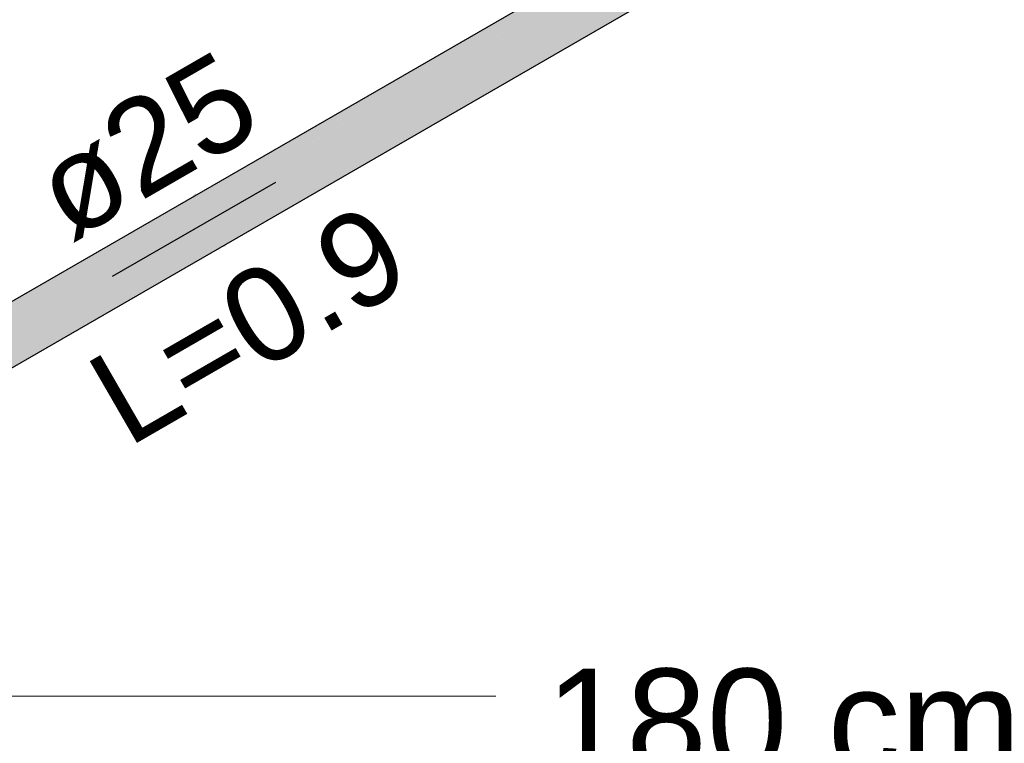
# Model space of a CAD drawing. Header units: millimetres. Extents: x 2 to 902, y -447 to 199.
# Tile 247 of 256: x 85.53 to 87.62, y 38.24 to 39.78. Entities that reach past the tile are written whole.
import ezdxf

# ---------------------------------------------------------------- set-up
doc = ezdxf.new("R2010")
doc.units = ezdxf.units.MM
doc.header["$MEASUREMENT"] = 0
doc.linetypes.add('NULL', pattern=[0])
for name, color, linetype, lineweight in [('AF-Condutos', 4, 'Continuous', 25), ('AF-Sentido conduto', 9, 'Continuous', 30), ('AF-Textos conduto', 7, 'Continuous', 9), ('Cotas', 1, 'Continuous', 0), ('Textos', 7, 'Continuous', 9)]:
    doc.layers.add(name, color=color, linetype=linetype, lineweight=lineweight)
doc.styles.add('Arial', font='arial.ttf')

msp = doc.modelspace()

# ---------------------------------------------------------------- hatches: boundary and pattern name
at = {"layer": 'AF-Condutos', "linetype": 'Continuous'}
for points in [[(87.32, 40.2204), (84.3271, 38.4939), (84.3283, 38.4934), (84.3286, 38.4933)], [(87.3066, 40.2142), (87.283, 40.2005), (87.2826, 40.2003), (84.3271, 38.4939), (84.3271, 38.4939), (87.2827, 40.1989), (87.2828, 40.1989)], [(87.2841, 40.1865), (87.2811, 40.1848), (84.3306, 38.4811), (87.2811, 40.1845), (84.3306, 38.4811), (87.2781, 40.1606), (87.2841, 40.1863), (87.2781, 40.1606), (87.2863, 40.1652), (87.355, 40.2044), (87.3371, 40.2169), (87.32, 40.2204), (87.2827, 40.1988)], [(84.3427, 38.4879), (84.3407, 38.4868), (84.3503, 38.4798), (84.3566, 38.4732), (84.3582, 38.4741), (87.355, 40.2044)], [(87.355, 40.2044), (84.3485, 38.4685), (87.3706, 40.185)], [(87.2841, 40.1865), (87.2828, 40.1986), (87.2827, 40.1988), (84.3135, 38.4845), (87.2811, 40.1848)], [(84.3305, 38.4943), (84.3287, 38.4933), (84.3364, 38.49), (84.3407, 38.4869), (84.3419, 38.4876), (87.2841, 40.1865)], [(84.358, 38.4739), (84.3566, 38.4732), (84.3633, 38.4662), (84.3718, 38.4536), (84.374, 38.4549), (87.3706, 40.185)], [(87.3706, 40.185), (84.3641, 38.4492), (87.3812, 40.162)], [(87.3442, 40.0955), (87.3706, 40.1107), (87.3812, 40.1214), (87.385, 40.1396), (87.3812, 40.162), (87.2983, 40.115), (87.2696, 40.0987), (87.27, 40.0986), (87.2712, 40.0985), (87.2991, 40.1147), (87.2712, 40.0985), (87.27, 40.0986), (87.2696, 40.0987), (84.3747, 38.4262), (87.3067, 40.095), (87.3232, 40.1044), (87.3069, 40.095), (87.3077, 40.0949), (87.3237, 40.1042), (87.3077, 40.0949), (87.3069, 40.095), (84.3784, 38.4037), (87.331, 40.0926), (87.3395, 40.0975), (87.331, 40.0926), (87.3314, 40.0926), (87.3397, 40.0974), (87.3314, 40.0926), (84.3747, 38.3855), (87.3381, 40.0919)], [(84.3861, 38.4328), (87.2696, 40.0987), (84.3759, 38.4559), (84.3725, 38.4539), (84.3719, 38.4536), (84.3744, 38.4499), (84.3755, 38.4475), (84.3807, 38.4369), (84.3756, 38.4482), (84.3807, 38.4369), (84.3829, 38.4321), (84.3802, 38.4415), (84.3829, 38.4321), (84.3832, 38.4312), (84.3834, 38.4312)], [(84.3895, 38.4101), (87.3232, 40.1044), (84.3863, 38.4328), (84.3832, 38.4311), (84.3846, 38.4266), (84.3883, 38.4141), (84.3888, 38.4097)], [(84.3904, 38.3946), (87.3395, 40.0975), (84.3919, 38.4114), (84.3891, 38.4071), (84.3901, 38.397), (84.3898, 38.3943)], [(87.3706, 40.1107), (84.3898, 38.3943), (84.3892, 38.3893)], [(84.3747, 38.3855), (87.3314, 40.0926), (87.331, 40.0926)]]:
    msp.add_hatch(color=151, dxfattribs=at).paths.add_polyline_path(points)
at = {"layer": 'AF-Sentido conduto', "linetype": 'Continuous'}
msp.add_hatch(color=7, dxfattribs=at).paths.add_polyline_path([(85.7249, 39.2311), (85.9664, 39.2958), (85.9017, 39.4079)])

# ---------------------------------------------------------------- linework, layer by layer
at = {"layer": 'AF-Condutos'}
for p, q in [((87.2826, 40.2003), (84.3271, 38.4939)), ((84.3892, 38.3893), (87.3706, 40.1107))]:
    msp.add_line(p, q, dxfattribs=at)
at = {"layer": 'AF-Sentido conduto'}
msp.add_lwpolyline([(86.0713, 39.4311), (85.7249, 39.2311)], dxfattribs=at)
at = {"layer": 'Cotas'}
msp.add_lwpolyline([(84.1844, 38.3417), (86.5387, 38.3417)], dxfattribs=at)

# ---------------------------------------------------------------- texts
at = {"layer": 'AF-Textos conduto', "linetype": 'NULL', "char_height": 0.2, "attachment_point": 8, "rotation": 30.0001, "line_spacing_factor": 0.6, "style": 'Arial'}
for s, insert, width in [('ø25', (85.8469, 39.4199), 0.962805), ('L=0.9', (86.0654, 39.0414), 1.413415)]:
    msp.add_mtext(s, dxfattribs=dict(at, insert=insert, width=width))
at = {"layer": 'Textos', "linetype": 'NULL', "insert": (86.644, 38.1767), "char_height": 0.22, "width": 2.015549, "attachment_point": 7, "line_spacing_factor": 0.6, "style": 'Arial'}
msp.add_mtext('180 cm', dxfattribs=at)

doc.saveas('drawing.dxf')
